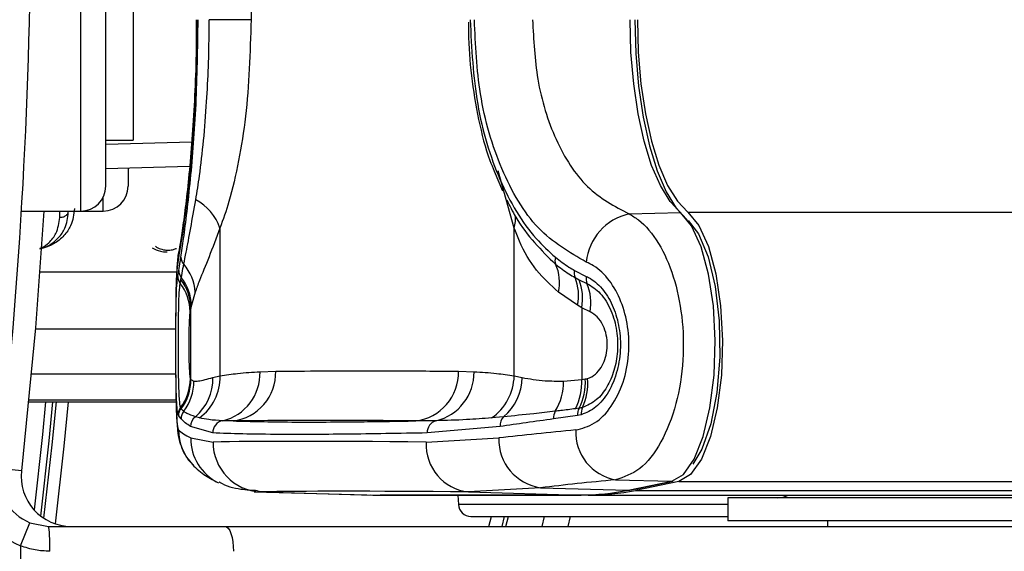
# Model space of a CAD drawing. Header units: millimetres. Extents: x 20 to 26560, y 40 to 17955.
# Tile 66 of 90: x 10138 to 10217, y 13034 to 13077. Entities that reach past the tile are written whole.
import ezdxf

# ---------------------------------------------------------------- set-up
doc = ezdxf.new("R2010")
doc.units = ezdxf.units.MM
doc.header["$LTSCALE"] = 2
doc.layers.add('COMPONENT_GEOMETRY', color=7, linetype='Continuous')
doc.styles.add('SLDTEXTSTYLE0', font='TXT', dxfattribs={"width": 0.75})
doc.dimstyles.new('SLDDIMSTYLE0', dxfattribs={"dimtxt": 150, "dimasz": 6.604, "dimexe": 0, "dimexo": 0.0625, "dimgap": 37.5, "dimtad": 0, "dimtih": 1, "dimtoh": 1, "dimdec": 1, "dimrnd": 1e-09, "dimzin": 12, "dimdsep": 46, "dimtxsty": 'SLDTEXTSTYLE0', "dimsah": 1, "dimcen": 0.09, "dimadec": 0, "dimazin": 3, "dimtfac": 1, "dimtdec": 1, "dimtofl": 0, "dimtmove": 0, "dimatfit": 3, "dimfxl": 1, "dimfrac": 2, "dimtolj": 1, "dimtzin": 12, "dimarcsym": 0})

# ---------------------------------------------------------------- blocks, each defined once
blk = doc.blocks.new('_D')
at = {"layer": 'COMPONENT_GEOMETRY', "color": 7}
for p, q in [((17865.6, 13084.212), (17865.6, 8497.887)), ((9988.309, 12387.674), (9988.309, 8497.887)), ((13516.017, 8720.278), (13470.314, 8720.278)), ((13470.314, 8720.278), (13470.314, 8482.153)), ((14337.892, 8720.278), (14383.595, 8720.278)), ((14383.595, 8720.278), (14383.595, 8482.153)), ((9988.309, 8504.237), (13399.568, 8504.237)), ((17865.6, 8504.237), (14454.34, 8504.237)), ((13470.314, 8482.153), (13516.017, 8482.153)), ((14383.595, 8482.153), (14337.892, 8482.153))]:
    blk.add_line(p, q, dxfattribs=at)
for points in [[(9988.309, 8504.237), (9994.913, 8503.221), (9994.913, 8505.253)], [(17865.6, 8504.237), (17858.996, 8505.253), (17858.996, 8503.221)]]:
    blk.add_solid(points, dxfattribs=at)
at = {"layer": 'COMPONENT_GEOMETRY', "color": 7, "char_height": 150, "attachment_point": 1, "style": 'SLDTEXTSTYLE0'}
for s, insert in [('12\'11.06"', (13516.017, 8675.513)), ('3938.6mm', (13434.663, 8451.086))]:
    blk.add_mtext(s, dxfattribs=dict(at, insert=insert))

msp = doc.modelspace()

# ---------------------------------------------------------------- linework, layer by layer
at = {"color": 8, "linetype": 'Continuous', "lineweight": 25}
for p, q in [((10142.709, 13061.552), (10142.709, 13111.952)), ((10144.709, 13066.928), (10151.619, 13067.109)), ((10177.523, 13060.191), (10176.237, 13064.778)), ((10144.509, 13061.552), (10144.509, 13062.68)), ((10141.019, 13061.043), (10141.019, 13061.552)), ((10191.473, 13061.451), (11976.102, 13061.451)), ((10139.42, 13056.676), (10150.411, 13056.676)), ((10139.063, 13052.101), (10150.327, 13052.101)), ((10138.746, 13048.49), (10150.332, 13048.49)), ((10138.531, 13046.237), (10150.364, 13046.237)), ((10150.361, 13046.381), (10138.545, 13046.381)), ((10137.951, 13040.695), (10136.173, 13040.893)), ((10190.76, 13039.854), (11961.517, 13039.854)), ((10157.164, 13039.019), (10156.902, 13039.067)), ((10194.691, 13038), (10173.04, 13038)), ((10175.485, 13036.252), (10175.699, 13037.052)), ((10176.733, 13037.052), (10176.52, 13036.252)), ((10176.859, 13036.252), (10177.072, 13037.052))]:
    msp.add_line(p, q, dxfattribs=at)
at = {"color": 7, "linetype": 'Continuous', "lineweight": 25}
for p, q in [((10144.709, 13063.552), (10144.709, 13109.952)), ((10146.909, 13106.252), (10146.909, 13067.252)), ((10156.393, 13096.599), (10156.393, 13076.904)), ((10151.986, 13076.905), (10151.985, 13076.092)), ((10156.393, 13076.904), (10153.027, 13076.904)), ((10144.709, 13067.252), (10146.909, 13067.252)), ((10151.456, 13065.128), (10144.709, 13064.951)), ((10146.509, 13064.998), (10146.509, 13063.553)), ((10175.922, 13064.764), (10176.577, 13063.169)), ((10137.95, 13061.552), (10142.709, 13061.552)), ((10142.709, 13061.552), (10144.509, 13061.552)), ((10186.753, 13061.325), (10190.893, 13061.436)), ((10153.893, 13060.191), (10153.893, 13048.321)), ((10177.523, 13048.321), (10177.523, 13060.191)), ((10150.497, 13056.31), (10150.579, 13056.783)), ((10182.37, 13056.783), (10183.309, 13056.31)), ((10150.696, 13055.742), (10150.751, 13056.045)), ((10150.751, 13056.045), (10150.783, 13056.224)), ((10182.411, 13056.224), (10182.74, 13056.045)), ((10182.74, 13056.045), (10183.369, 13055.742)), ((10151.898, 13055.044), (10151.594, 13053.989)), ((10182.615, 13053.988), (10181.083, 13055.044)), ((10151.556, 13053.797), (10151.49, 13053.467)), ((10151.594, 13053.989), (10151.556, 13053.797)), ((10151.556, 13048.037), (10151.556, 13053.797)), ((10182.946, 13053.796), (10182.615, 13053.988)), ((10182.946, 13053.796), (10182.946, 13048.037)), ((10183.624, 13053.467), (10182.946, 13053.796)), ((10151.511, 13048.109), (10151.526, 13048.077)), ((10151.526, 13048.077), (10151.556, 13048.037)), ((10151.556, 13048.037), (10151.795, 13047.905)), ((10153.321, 13048.191), (10153.893, 13048.321)), ((10157.109, 13048.654), (10158.368, 13048.696)), ((10173.048, 13048.696), (10174.307, 13048.654)), ((10177.523, 13048.321), (10178.169, 13048.191)), ((10181.489, 13047.905), (10182.946, 13048.037)), ((10182.946, 13048.037), (10183.237, 13048.077)), ((10138.531, 13046.236), (10150.365, 13046.236)), ((10150.751, 13045.73), (10150.727, 13045.784)), ((10150.779, 13045.69), (10150.751, 13045.73)), ((10182.733, 13045.73), (10182.439, 13045.69)), ((10150.557, 13045.144), (10150.531, 13045.203)), ((10150.769, 13044.876), (10150.557, 13045.144)), ((10152.236, 13044.957), (10151.913, 13045.045)), ((10176.675, 13045.045), (10175.706, 13044.957)), ((10182.609, 13045.144), (10180.685, 13044.876)), ((10182.913, 13045.204), (10182.609, 13045.144)), ((10153.307, 13043.748), (10151.523, 13044.259)), ((10176.386, 13044.259), (10170.54, 13043.748)), ((10151.544, 13043.342), (10153.338, 13043.018)), ((10170.463, 13043.018), (10176.292, 13043.342)), ((10179.647, 13039.353), (10173.866, 13039.019)), ((10179.647, 13039.353), (10186.694, 13039.158)), ((10185.674, 13039.996), (10190.181, 13039.87)), ((10186.694, 13039.158), (10190.181, 13039.87)), ((10186.815, 13039.168), (10190.302, 13039.881)), ((10190.76, 13039.854), (10187.273, 13039.142)), ((10156.644, 13039.026), (10165.653, 13038.775)), ((10157.164, 13039.019), (10166.175, 13038.768)), ((10166.175, 13038.768), (10182.877, 13038.768)), ((10166.175, 13038.768), (10166.19, 13038.768)), ((10166.19, 13038.768), (10182.892, 13038.768)), ((10183.455, 13038.752), (10166.754, 13038.752)), ((10173.001, 13038.752), (10173.04, 13038)), ((10173.866, 13039.019), (10182.877, 13038.768)), ((10182.877, 13038.768), (10182.892, 13038.768)), ((10183.455, 13038.752), (10577.678, 13038.752)), ((10187.273, 13039.142), (11664.081, 13039.142)), ((10194.691, 13038.552), (10194.691, 13036.702)), ((10230.457, 13038.552), (10194.691, 13038.552)), ((10174.039, 13037.052), (10194.691, 13037.052)), ((10176.859, 13036.252), (10177.072, 13037.052)), ((10179.761, 13036.252), (10179.97, 13037.052)), ((10182.035, 13037.052), (10181.828, 13036.252)), ((10137.875, 13034.69), (10138.626, 13036.544)), ((10138.626, 13036.544), (10140.127, 13036.252)), ((10140.127, 13036.252), (10154.292, 13036.252)), ((10154.292, 13036.252), (10239.108, 13036.252)), ((10230.457, 13036.702), (10194.691, 13036.702)), ((10202.691, 13036.702), (10202.691, 13036.252)), ((10202.691, 13036.702), (10202.691, 13036.252)), ((10137.875, 13034.69), (10137.875, 13024.252))]:
    msp.add_line(p, q, dxfattribs=at)
at = {"color": 7, "linetype": 'Continuous', "lineweight": 25, "flags": 128}
for points in [[(10190.893, 13061.436), (10190.051, 13062.319), (10189.268, 13063.591), (10188.567, 13065.218), (10187.966, 13067.157), (10187.481, 13069.357), (10187.126, 13071.758), (10186.908, 13074.296), (10186.835, 13076.904)], [(10187.208, 13076.904), (10187.284, 13074.199), (10187.51, 13071.565), (10187.879, 13069.074), (10188.382, 13066.792), (10189.006, 13064.78), (10189.733, 13063.092), (10190.544, 13061.772), (10191.419, 13060.857)], [(10187.419, 13076.904), (10187.492, 13074.299), (10187.709, 13071.763), (10188.065, 13069.364), (10188.549, 13067.167), (10189.15, 13065.23), (10189.85, 13063.604), (10190.631, 13062.333), (10191.473, 13061.451)], [(10139.745, 13061.552), (10139.07, 13052.178), (10137.951, 13040.695)], [(10190.181, 13039.87), (10191.12, 13040.42), (10191.98, 13041.644), (10192.707, 13043.464), (10193.253, 13045.762), (10193.583, 13048.389), (10193.674, 13051.173), (10193.523, 13053.936), (10193.137, 13056.497), (10192.543, 13058.689), (10191.778, 13060.372), (10190.893, 13061.436)], [(10191.473, 13061.451), (10192.36, 13060.386), (10193.125, 13058.701), (10193.721, 13056.505), (10194.107, 13053.94), (10194.259, 13051.174), (10194.166, 13048.385), (10193.836, 13045.754), (10193.29, 13043.453), (10192.562, 13041.63), (10191.7, 13040.404), (10190.76, 13039.854)], [(10191.504, 13060.786), (10192.334, 13059.717), (10193.105, 13057.88), (10193.672, 13055.49), (10193.989, 13052.735), (10194.033, 13049.83), (10193.8, 13047.003), (10193.308, 13044.476), (10192.595, 13042.448), (10191.868, 13041.247)], [(10140.724, 13046.236), (10140.379, 13042.793), (10139.725, 13036.913)], [(10190.181, 13039.87), (10190.293, 13039.879), (10190.302, 13039.881)], [(10165.653, 13038.775), (10165.698, 13038.774), (10166.175, 13038.768)], [(10165.943, 13038.769), (10166.276, 13038.758), (10166.754, 13038.752)], [(10186.694, 13039.158), (10186.806, 13039.166), (10186.815, 13039.168)], [(10154.292, 13036.252), (10154.426, 13036.213), (10154.554, 13036.1), (10154.672, 13035.915), (10154.776, 13035.666), (10154.861, 13035.363), (10154.924, 13035.017), (10154.963, 13034.642), (10154.976, 13034.252)]]:
    msp.add_lwpolyline(points, dxfattribs=at)
at = {"color": 8, "linetype": 'Continuous', "lineweight": 25, "flags": 128}
for points in [[(10150.569, 13058.246), (10150.555, 13058.172), (10150.496, 13057.463)], [(10139.888, 13046.236), (10139.629, 13043.635), (10138.963, 13037.566)], [(10139.494, 13037.077), (10140.163, 13043.113), (10140.475, 13046.236)], [(10140.676, 13036.452), (10141.373, 13042.689), (10141.728, 13046.236)]]:
    msp.add_lwpolyline(points, dxfattribs=at)
at = {"color": 7, "linetype": 'Continuous', "lineweight": 25}
for centre, radius, start, end in [((9722.709, 13086.752), 416, 353.64351, 6.35649), ((10142.709, 13063.552), 2, 270, 0), ((10144.509, 13063.552), 2, 270, 0), ((10149.99, 13058.811), 4.14, 19.4748, 61.68696), ((10187.715, 13057.005), 4.426, 102.54971, 174.05884), ((10151.628, 13057.882), 0.878, 182.61918, 223.05875), ((10181.639, 13057.587), 0.842, 162.41203, 201.23922), ((10151.509, 13056.806), 0.93, 181.39034, 218.68858), ((10148.109, 13054.806), 3.796, 3.60236, 40.72577), ((10177.611, 13055.82), 3.558, 347.39964, 24.26853), ((10183.308, 13056.571), 0.962, 167.21669, 201.10408), ((10151.452, 13056.325), 0.955, 180.90154, 217.65104), ((10147.774, 13053.711), 3.782, 1.29355, 38.09684), ((10147.812, 13053.882), 3.783, 1.61365, 38.25021), ((10178.81, 13054.767), 3.884, 348.43215, 22.02888), ((10179.083, 13054.577), 3.941, 348.58117, 21.86881), ((10184.31, 13056.128), 1.017, 169.70841, 202.3418), ((10147.65, 13053.403), 3.84, 0.96887, 37.52467), ((10179.604, 13054.167), 4.081, 350.12699, 22.69168), ((10147.553, 13048.148), 3.958, 323.31364, 359.43269), ((10147.527, 13048.097), 4, 323.72078, 359.70955), ((10147.555, 13048.059), 4.001, 323.70015, 359.6956), ((10149.341, 13048.084), 3.981, 310.24976, 1.54283), ((10149.947, 13048.175), 3.949, 305.4258, 2.1228), ((10153.202, 13048.533), 3.909, 283.29234, 1.7676), ((10154.464, 13048.588), 3.905, 277.02003, 1.59606), ((10169.133, 13048.598), 3.916, 277.02832, 1.43425), ((10170.329, 13048.601), 3.978, 283.26087, 0.76524), ((10173.36, 13048.396), 4.163, 304.29931, 358.96414), ((10173.95, 13048.268), 4.22, 310.21637, 358.95698), ((10178.44, 13047.781), 4.514, 332.39759, 3.25307), ((10178.724, 13047.819), 4.521, 332.48689, 3.26938), ((10179.083, 13047.659), 4.351, 334.49984, 5.96346), ((10147.768, 13047.913), 4.027, 322.86652, 359.89276), ((10177.01, 13047.832), 4.479, 328.34789, 0.93077), ((10151.518, 13045.193), 0.987, 143.25053, 179.45177), ((10151.556, 13045.139), 0.999, 143.68948, 179.70857), ((10183.737, 13045.212), 1.13, 152.66957, 183.44661), ((10183.993, 13045.322), 1.086, 154.75375, 186.23294), ((10151.771, 13044.869), 1.002, 142.29492, 179.61024), ((10152.532, 13044.248), 1.009, 127.81517, 179.38653), ((10177.412, 13044.328), 1.028, 135.78664, 183.86248), ((10181.795, 13044.942), 1.112, 150.92318, 183.38133), ((10154.304, 13043.753), 0.998, 101.78196, 180.26559), ((10171.509, 13043.797), 0.97, 105.97541, 182.89792), ((10154.549, 13043.97), 3.979, 179.78294, 223.98942), ((10180.193, 13043.218), 3.903, 178.16896, 261.95887), ((10186.337, 13043.808), 3.869, 177.37741, 260.13082), ((10157.307, 13042.986), 3.969, 179.53589, 267.94737), ((10174.238, 13042.784), 3.783, 176.45207, 264.35244), ((10140.127, 13040.252), 6, 173.64351, 247.95834), ((10140.127, 13040.252), 4, 173.64351, 247.95834), ((10141.927, 13040.252), 4, 173.64351, 270), ((10182.863, 13057.796), 19.028, 270.04184, 281.61604), ((10183.441, 13057.782), 19.03, 270.04184, 281.61604), ((10198.691, 13040.552), 2, 270, 295.84193), ((10174.039, 13038.052), 1, 183, 270), ((10129.492, 13034.751), 10.741, 357.33767, 8.03389)]:
    msp.add_arc(centre, radius, start, end, dxfattribs=at)
at = {"color": 8, "linetype": 'Continuous', "lineweight": 25}
for centre, radius, start, end in [((10175.298, 13060.882), 2.33, 342.73705, 8.80633), ((10155.502, 13043.301), 3.958, 179.40404, 243.91252)]:
    msp.add_arc(centre, radius, start, end, dxfattribs=at)
at = {"color": 7, "linetype": 'Continuous', "lineweight": 25}
for centre, major_axis, ratio, start_param, end_param in [((10312.109, 13036.838), (161.799, -7.69), 0.055202, 3.200985, 3.267856), ((10312.109, 13036.838), (161.8, -0.118), 0.072841, 2.500177, 2.567047), ((10312.109, 13038.935), (161.8, -3.883), 0.008731, 2.637353, 2.948014), ((10312.106, 13032.849), (157.8, -0.118), 0.074688, 2.50018, 2.56705), ((10312.011, 13034.937), (157.8, -3.883), 0.008952, 2.637364, 2.948024)]:
    msp.add_ellipse(centre, major_axis=major_axis, ratio=ratio, start_param=start_param, end_param=end_param, dxfattribs=at)
for points, knots in [([(10152.04, 13076.904), (10152.006, 13074.68), (10151.938, 13070.219), (10151.466, 13064.328), (10150.896, 13059.683), (10150.631, 13058.209), (10150.496, 13057.463)], [0, 0, 0, 0, 0.246039, 0.493344, 0.74369, 1, 1, 1, 1]), ([(10150.75, 13057.842), (10150.822, 13058.324), (10151.059, 13059.906), (10151.535, 13063.839), (10152.031, 13069.995), (10152.101, 13074.603), (10152.136, 13076.904)], [0, 0, 0, 0, 0.129083, 0.424338, 0.712561, 1, 1, 1, 1]), ([(10151.953, 13062.455), (10152.052, 13063.088), (10152.413, 13065.395), (10152.855, 13069.952), (10153.02, 13074.381), (10153.026, 13076.604), (10153.027, 13076.904)], [0, 0, 0, 0, 0.159037, 0.579884, 0.943274, 1, 1, 1, 1]), ([(10156.393, 13076.904), (10156.309, 13074.266), (10156.184, 13070.323), (10155.415, 13065.523), (10154.718, 13062.489), (10154.139, 13060.877), (10153.893, 13060.191)], [0, 0, 0, 0, 0.419372, 0.626845, 0.841167, 1, 1, 1, 1]), ([(10173.849, 13076.707), (10173.849, 13076.433), (10173.847, 13074.992), (10174.051, 13072.331), (10174.63, 13068.871), (10175.27, 13066.298), (10175.805, 13065.04), (10175.922, 13064.764)], [0, 0, 0, 0, 0.06451, 0.339506, 0.628425, 0.9183, 1, 1, 1, 1]), ([(10173.985, 13076.904), (10174.103, 13074.604), (10174.34, 13069.995), (10176.235, 13063.838), (10178.573, 13059.906), (10180.309, 13058.323), (10180.837, 13057.842)], [0, 0, 0, 0, 0.287424, 0.575721, 0.870977, 1, 1, 1, 1]), ([(10183.313, 13057.463), (10181.967, 13058.235), (10179.285, 13059.774), (10176.392, 13064.662), (10174.627, 13070.599), (10174.422, 13074.892), (10174.325, 13076.904)], [0, 0, 0, 0, 0.263204, 0.524727, 0.777185, 1, 1, 1, 1]), ([(10179.001, 13076.904), (10179.083, 13075.29), (10179.257, 13071.852), (10180.764, 13067.09), (10183.256, 13063.165), (10185.584, 13061.94), (10186.753, 13061.325)], [0, 0, 0, 0, 0.223488, 0.476086, 0.737075, 1, 1, 1, 1]), ([(10151.985, 13076.092), (10151.985, 13075.727), (10151.987, 13074.219), (10151.9, 13071.604), (10151.732, 13068.397), (10151.5, 13065.456), (10151.238, 13062.891), (10150.969, 13060.746), (10150.745, 13059.232), (10150.605, 13058.422), (10150.572, 13058.263), (10150.568, 13058.246)], [0, 0, 0, 0, 0.043073, 0.177734, 0.31299, 0.448323, 0.585015, 0.722363, 0.860992, 0.985354, 1, 1, 1, 1]), ([(10150.986, 13057.283), (10151.048, 13057.595), (10151.309, 13058.902), (10151.675, 13060.919), (10151.953, 13062.455)], [0, 0, 0, 0, 0.238761, 1, 1, 1, 1]), ([(10176.926, 13062.455), (10177.162, 13061.981), (10178.225, 13059.85), (10179.704, 13058.406), (10180.854, 13057.282)], [0, 0, 0, 0, 0.222458, 1, 1, 1, 1]), ([(10139.418, 13058.528), (10139.451, 13058.533), (10139.746, 13058.578), (10140.314, 13058.868), (10140.98, 13059.406), (10141.565, 13060.289), (10141.655, 13061.015), (10141.709, 13061.456)], [0, 0, 0, 0, 0.019593, 0.174111, 0.402339, 0.637038, 1, 1, 1, 1]), ([(10141.019, 13061.043), (10141.111, 13061.05), (10141.294, 13061.065), (10141.526, 13061.18), (10141.664, 13061.321), (10141.697, 13061.42), (10141.709, 13061.456)], [0, 0, 0, 0, 0.279636, 0.559272, 0.838908, 1, 1, 1, 1]), ([(10186.753, 13061.325), (10187.006, 13061.177), (10187.859, 13060.678), (10189.167, 13059.113), (10190.385, 13056.391), (10191.081, 13053.114), (10191.179, 13049.532), (10190.608, 13045.949), (10189.38, 13042.865), (10187.654, 13040.631), (10186.333, 13040.207), (10185.674, 13039.996)], [0, 0, 0, 0, 0.0498264, 0.1675614, 0.2805784, 0.3917808, 0.5052991, 0.624319, 0.7486634, 0.8746042, 1, 1, 1, 1]), ([(10153.893, 13060.191), (10153.591, 13059.388), (10152.98, 13057.761), (10152.301, 13056.157), (10152.007, 13055.346), (10151.898, 13055.044)], [0, 0, 0, 0, 0.379006, 0.768783, 1, 1, 1, 1]), ([(10181.083, 13055.044), (10180.471, 13055.599), (10179.23, 13056.724), (10178.151, 13058.56), (10177.659, 13059.837), (10177.523, 13060.191)], [0, 0, 0, 0, 0.413547, 0.837804, 1, 1, 1, 1]), ([(10148.433, 13058.599), (10148.648, 13058.492), (10149.017, 13058.308), (10149.458, 13058.284), (10149.642, 13058.275)], [0, 0, 0, 0, 0.582959, 1, 1, 1, 1]), ([(10150.569, 13058.232), (10150.564, 13058.212), (10150.498, 13057.933), (10150.455, 13057.392), (10150.378, 13056.364), (10150.344, 13054.786), (10150.327, 13052.92), (10150.325, 13051.569), (10150.325, 13050.958)], [0, 0, 0, 0, 0.009456, 0.131536, 0.352157, 0.574495, 0.80747, 1, 1, 1, 1]), ([(10150.579, 13056.783), (10150.618, 13057.012), (10150.671, 13057.332), (10150.733, 13057.729), (10150.75, 13057.842)], [0, 0, 0, 0, 0.71409, 1, 1, 1, 1]), ([(10180.837, 13057.842), (10181.193, 13057.566), (10181.693, 13057.18), (10182.22, 13056.871), (10182.37, 13056.783)], [0, 0, 0, 0, 0.714143, 1, 1, 1, 1]), ([(10150.783, 13056.224), (10150.825, 13056.449), (10150.886, 13056.771), (10150.963, 13057.164), (10150.986, 13057.283)], [0, 0, 0, 0, 0.696657, 1, 1, 1, 1]), ([(10180.854, 13057.282), (10181.206, 13057.015), (10181.711, 13056.631), (10182.248, 13056.319), (10182.411, 13056.224)], [0, 0, 0, 0, 0.696668, 1, 1, 1, 1]), ([(10182.472, 13043.985), (10182.985, 13044.115), (10184.007, 13044.376), (10185.362, 13045.772), (10186.338, 13047.719), (10186.796, 13050.001), (10186.718, 13052.286), (10186.161, 13054.367), (10185.196, 13056.084), (10184.173, 13057.06), (10183.51, 13057.37), (10183.313, 13057.463)], [0, 0, 0, 0, 0.128283, 0.255896, 0.379754, 0.496488, 0.607307, 0.716724, 0.829647, 0.949094, 1, 1, 1, 1]), ([(10150.531, 13045.203), (10150.498, 13045.37), (10150.434, 13045.704), (10150.379, 13046.966), (10150.35, 13048.653), (10150.341, 13050.566), (10150.346, 13052.42), (10150.365, 13054.071), (10150.406, 13055.412), (10150.456, 13056.064), (10150.491, 13056.277), (10150.497, 13056.31)], [0, 0, 0, 0, 0.128772, 0.257506, 0.386957, 0.507462, 0.621373, 0.734927, 0.852016, 0.977201, 1, 1, 1, 1]), ([(10183.309, 13056.31), (10183.375, 13056.279), (10183.826, 13056.067), (10184.601, 13055.419), (10185.444, 13054.081), (10185.966, 13052.43), (10186.122, 13050.583), (10185.853, 13048.67), (10185.146, 13046.979), (10184.117, 13045.71), (10183.314, 13045.373), (10182.913, 13045.204)], [0, 0, 0, 0, 0.021466, 0.146972, 0.265052, 0.37829, 0.491889, 0.612335, 0.742127, 0.871039, 1, 1, 1, 1]), ([(10150.727, 13045.784), (10150.695, 13045.952), (10150.631, 13046.288), (10150.58, 13047.559), (10150.555, 13049.174), (10150.549, 13050.894), (10150.556, 13052.521), (10150.578, 13053.941), (10150.619, 13055.124), (10150.669, 13055.529), (10150.696, 13055.742)], [0, 0, 0, 0, 0.14005, 0.2803954, 0.4098022, 0.5285061, 0.6403052, 0.7529236, 0.870839, 1, 1, 1, 1]), ([(10183.369, 13055.742), (10183.74, 13055.513), (10184.484, 13055.055), (10185.335, 13053.669), (10185.811, 13052.006), (10185.877, 13050.297), (10185.588, 13048.721), (10184.997, 13047.372), (10184.122, 13046.264), (10183.398, 13045.953), (10183.01, 13045.786)], [0, 0, 0, 0, 0.136771, 0.273805, 0.40009, 0.516407, 0.628045, 0.740836, 0.860989, 1, 1, 1, 1]), ([(10151.49, 13053.467), (10151.481, 13053.42), (10151.456, 13053.278), (10151.424, 13052.875), (10151.398, 13052.242), (10151.384, 13051.515), (10151.379, 13050.684), (10151.388, 13049.824), (10151.412, 13049.015), (10151.451, 13048.377), (10151.491, 13048.198), (10151.511, 13048.109)], [0, 0, 0, 0, 0.061845, 0.1849, 0.290127, 0.388407, 0.48934, 0.604425, 0.718225, 0.859767, 1, 1, 1, 1]), ([(10183.41, 13048.111), (10183.529, 13048.153), (10183.845, 13048.265), (10184.297, 13048.656), (10184.69, 13049.271), (10184.936, 13049.983), (10185.034, 13050.782), (10184.953, 13051.62), (10184.674, 13052.434), (10184.219, 13053.11), (10183.822, 13053.349), (10183.624, 13053.467)], [0, 0, 0, 0, 0.077485, 0.206091, 0.317362, 0.415605, 0.514532, 0.624244, 0.732937, 0.867116, 1, 1, 1, 1]), ([(10150.325, 13050.958), (10150.325, 13050.871), (10150.323, 13050.107), (10150.328, 13048.635), (10150.345, 13046.768), (10150.385, 13045.158), (10150.457, 13044.107), (10150.577, 13043.229), (10150.901, 13042.305), (10151.273, 13041.601), (10151.641, 13041.292), (10151.735, 13041.213)], [0, 0, 0, 0, 0.0207923, 0.1823664, 0.3443733, 0.5126844, 0.6971795, 0.8102349, 0.8853782, 0.97067, 1, 1, 1, 1]), ([(10150.325, 13050.31), (10150.327, 13049.622), (10150.33, 13048.2), (10150.354, 13046.325), (10150.407, 13044.858), (10150.485, 13044.141), (10150.55, 13044.022), (10150.57, 13043.985)], [0, 0, 0, 0, 0.204019, 0.421342, 0.649332, 0.890852, 1, 1, 1, 1]), ([(10151.795, 13047.905), (10151.906, 13047.905), (10152.241, 13047.904), (10152.888, 13048.076), (10153.321, 13048.191)], [0, 0, 0, 0, 0.331963, 1, 1, 1, 1]), ([(10153.893, 13048.321), (10154.366, 13048.395), (10155.437, 13048.564), (10156.51, 13048.622), (10157.109, 13048.654)], [0, 0, 0, 0, 0.441401, 1, 1, 1, 1]), ([(10158.368, 13048.696), (10159.607, 13048.707), (10162.495, 13048.731), (10167.033, 13048.736), (10170.687, 13048.719), (10172.692, 13048.7), (10173.048, 13048.696)], [0, 0, 0, 0, 0.253188, 0.590242, 0.927296, 1, 1, 1, 1]), ([(10174.307, 13048.654), (10174.906, 13048.622), (10175.979, 13048.564), (10177.05, 13048.395), (10177.523, 13048.321)], [0, 0, 0, 0, 0.558599, 1, 1, 1, 1]), ([(10178.169, 13048.191), (10178.752, 13048.087), (10179.726, 13047.915), (10180.984, 13047.908), (10181.489, 13047.905)], [0, 0, 0, 0, 0.5988925, 1, 1, 1, 1]), ([(10183.237, 13048.077), (10183.266, 13048.081), (10183.324, 13048.09), (10183.382, 13048.104), (10183.41, 13048.111)], [0, 0, 0, 0, 0.503349, 1, 1, 1, 1]), ([(10150.979, 13045.482), (10150.925, 13045.529), (10150.851, 13045.595), (10150.795, 13045.669), (10150.779, 13045.69)], [0, 0, 0, 0, 0.722931, 1, 1, 1, 1]), ([(10182.439, 13045.69), (10182.046, 13045.637), (10181.501, 13045.564), (10180.97, 13045.5), (10180.823, 13045.482)], [0, 0, 0, 0, 0.7229315, 1, 1, 1, 1]), ([(10183.01, 13045.786), (10182.964, 13045.774), (10182.872, 13045.752), (10182.779, 13045.738), (10182.733, 13045.73)], [0, 0, 0, 0, 0.502419, 1, 1, 1, 1]), ([(10151.523, 13044.259), (10151.375, 13044.361), (10151.079, 13044.564), (10150.873, 13044.772), (10150.769, 13044.876)], [0, 0, 0, 0, 0.499862, 1, 1, 1, 1]), ([(10151.913, 13045.045), (10151.664, 13045.131), (10151.29, 13045.26), (10151.057, 13045.426), (10150.979, 13045.482)], [0, 0, 0, 0, 0.665988, 1, 1, 1, 1]), ([(10154.101, 13044.729), (10153.723, 13044.748), (10153.051, 13044.783), (10152.484, 13044.904), (10152.236, 13044.957)], [0, 0, 0, 0, 0.562494, 1, 1, 1, 1]), ([(10175.706, 13044.957), (10175.034, 13044.904), (10173.498, 13044.783), (10172.054, 13044.748), (10171.242, 13044.729)], [0, 0, 0, 0, 0.437506, 1, 1, 1, 1]), ([(10180.685, 13044.876), (10179.95, 13044.772), (10178.48, 13044.564), (10177.084, 13044.361), (10176.386, 13044.259)], [0, 0, 0, 0, 0.4998616, 1, 1, 1, 1]), ([(10180.823, 13045.482), (10180.24, 13045.415), (10178.795, 13045.25), (10177.467, 13045.122), (10176.675, 13045.045)], [0, 0, 0, 0, 0.403381, 1, 1, 1, 1]), ([(10154.941, 13044.712), (10154.783, 13044.715), (10154.495, 13044.722), (10154.223, 13044.727), (10154.101, 13044.729)], [0, 0, 0, 0, 0.550084, 1, 1, 1, 1]), ([(10169.612, 13044.712), (10169.256, 13044.715), (10167.253, 13044.734), (10163.601, 13044.752), (10159.066, 13044.746), (10156.18, 13044.722), (10154.941, 13044.712)], [0, 0, 0, 0, 0.072703, 0.409757, 0.746813, 1, 1, 1, 1]), ([(10154.941, 13044.712), (10156.387, 13044.674), (10159.016, 13044.607), (10164.238, 13044.627), (10168, 13044.686), (10169.612, 13044.712)], [0, 0, 0, 0, 0.411197, 0.74781, 1, 1, 1, 1]), ([(10171.242, 13044.729), (10170.939, 13044.726), (10170.389, 13044.722), (10169.853, 13044.715), (10169.612, 13044.712)], [0, 0, 0, 0, 0.5500844, 1, 1, 1, 1]), ([(10170.54, 13043.748), (10168.299, 13043.709), (10163.815, 13043.631), (10159.079, 13043.618), (10155.564, 13043.657), (10154.06, 13043.718), (10153.307, 13043.748)], [0, 0, 0, 0, 0.287942, 0.575885, 0.787474, 1, 1, 1, 1]), ([(10151.671, 13041.222), (10151.848, 13041.051), (10152.392, 13040.53), (10153.056, 13040.116), (10153.558, 13039.852), (10153.71, 13039.772)], [0, 0, 0, 0, 0.252578, 0.773523, 1, 1, 1, 1]), ([(10153.825, 13039.832), (10153.835, 13039.825), (10154.377, 13039.461), (10155.467, 13039.218), (10156.459, 13039.16), (10156.901, 13039.135)], [0, 0, 0, 0, 0.010799, 0.560152, 1, 1, 1, 1]), ([(10140.221, 13034.252), (10139.827, 13034.27), (10139.025, 13034.306), (10138.263, 13034.561), (10137.875, 13034.69)], [0, 0, 0, 0, 0.491259, 1, 1, 1, 1])]:
    msp.add_open_spline(points, degree=3, knots=knots, dxfattribs=at)
at = {"color": 8, "linetype": 'Continuous', "lineweight": 25}
for points, knots in [([(10142.202, 13061.752), (10142.144, 13061.281), (10142.046, 13060.502), (10141.402, 13059.553), (10140.65, 13058.952), (10139.934, 13058.614), (10139.52, 13058.557), (10139.419, 13058.543)], [0, 0, 0, 0, 0.340189, 0.562867, 0.787172, 0.948054, 1, 1, 1, 1]), ([(10139.421, 13058.569), (10139.489, 13058.593), (10139.778, 13058.696), (10140.261, 13059.088), (10140.868, 13059.861), (10140.962, 13060.602), (10141.019, 13061.043)], [0, 0, 0, 0, 0.056154, 0.237467, 0.545947, 1, 1, 1, 1]), ([(10148.723, 13058.721), (10148.776, 13058.682), (10148.946, 13058.558), (10149.312, 13058.445), (10149.759, 13058.401), (10150.129, 13058.445), (10150.317, 13058.526), (10150.392, 13058.558)], [0, 0, 0, 0, 0.129896, 0.412726, 0.634401, 0.855594, 1, 1, 1, 1]), ([(10150.496, 13057.463), (10150.462, 13057.188), (10150.392, 13056.64), (10150.345, 13054.9), (10150.327, 13052.761), (10150.322, 13051.112), (10150.325, 13050.346), (10150.325, 13050.31)], [0, 0, 0, 0, 0.25735, 0.51304, 0.7581, 0.988858, 1, 1, 1, 1])]:
    msp.add_open_spline(points, degree=3, knots=knots, dxfattribs=at)

# ---------------------------------------------------------------- dimensions: what is measured, and where the dimension line sits
at = {"layer": 'COMPONENT_GEOMETRY', "color": 7}
dim = msp.add_linear_dim(base=(9988.309, 8504.237), p1=(17865.6, 13086.752), p2=(9988.309, 12390.214), dimstyle='SLDDIMSTYLE0', dxfattribs=at)
dim.commit()
dim.dimension.update_dxf_attribs({"geometry": '_D', "text_midpoint": (13926.954, 8504.237), "dimtype": 160})

doc.saveas('drawing.dxf')
